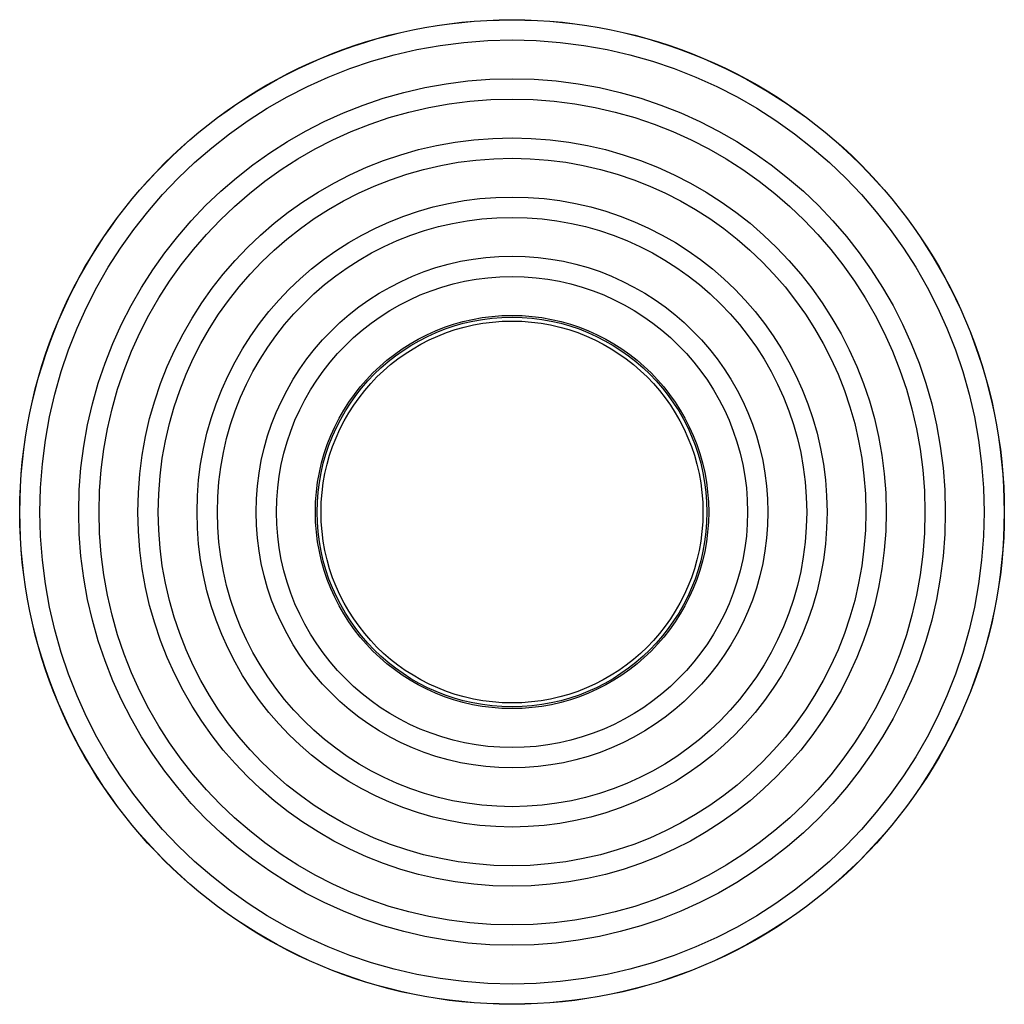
# Model space of a CAD drawing. Header units: inches. Extents: x -18.3 to 1.6, y -10.9 to 9.
import ezdxf

# ---------------------------------------------------------------- set-up
doc = ezdxf.new("R2010")
doc.units = ezdxf.units.IN
doc.header["$MEASUREMENT"] = 0

msp = doc.modelspace()

# ---------------------------------------------------------------- linework, layer by layer
at = {"color": 7, "linetype": 'Continuous', "lineweight": 25}
for radius in [9.946, 9.943, 9.537, 8.754, 8.343, 7.559, 7.148, 6.364, 5.953, 5.17, 4.759, 3.973, 3.937, 3.858]:
    msp.add_circle((-8.377, -0.993), radius, dxfattribs=at)

doc.saveas('drawing.dxf')
